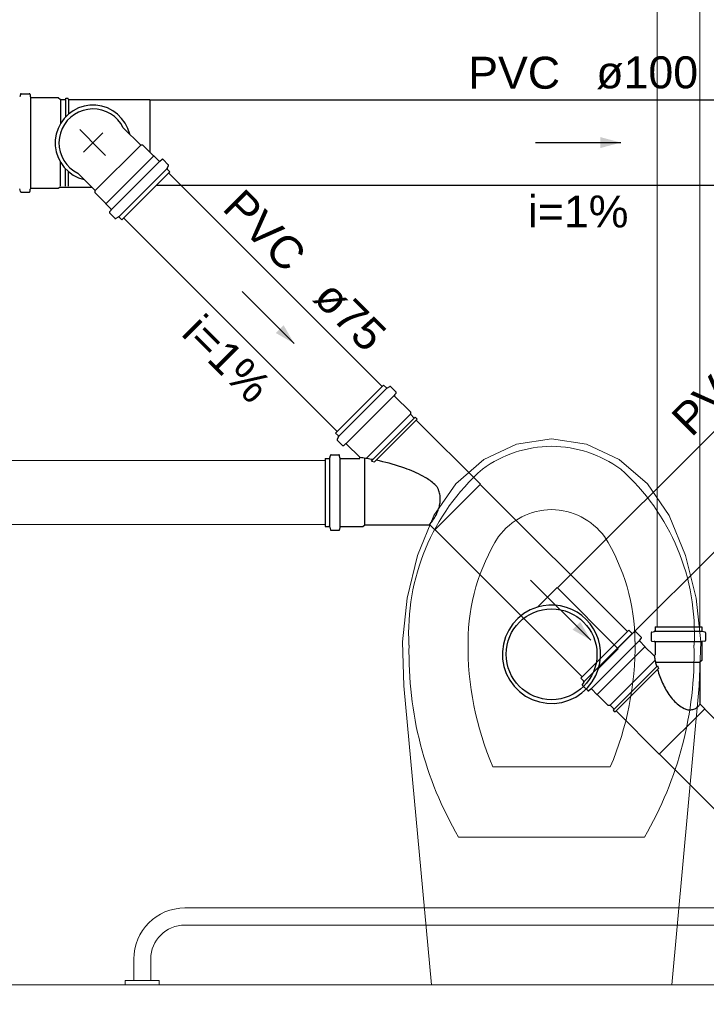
# Model space of a CAD drawing. Header units: millimetres. Extents: x -27714 to -5776, y 5810 to 9208.
# Tile 53 of 256: x -25566.94 to -25563.72, y 7028.23 to 7032.85. Entities that reach past the tile are written whole.
import ezdxf

# ---------------------------------------------------------------- set-up
doc = ezdxf.new("R2010")
doc.units = ezdxf.units.MM
for name, color, linetype, lineweight in [('CV-Condutos', 1, 'Continuous', 13), ('CV-Textos conduto', 7, 'Continuous', 25), ('TQ-Condutos', 3, 'Continuous', 30), ('TQ-Textos conduto', 7, 'Continuous', 25)]:
    doc.layers.add(name, color=color, linetype=linetype, lineweight=lineweight)
for name, color, linetype in [('CV-Sentido conduto', 9, 'Continuous'), ('HIDRO', 5, 'Continuous'), ('Simbolos', 5, 'Continuous'), ('Simbolos_int', 2, 'Continuous'), ('TEXTO', 7, 'Continuous'), ('TEXTO @ 100', 7, 'Continuous'), ('TEXTO @ 200', 7, 'Continuous'), ('TEXTO @ 25', 7, 'Continuous'), ('TQ-Sentido conduto', 9, 'Continuous')]:
    doc.layers.add(name, color=color, linetype=linetype)
doc.styles.add('Arial', font='arial.ttf')

# ---------------------------------------------------------------- blocks, each defined once
blk = doc.blocks.new('SIMBOLO NOMENCLATURA')
at = {"linetype": 'Continuous'}
blk.add_circle((-30, 0), 30, dxfattribs=at)
blk = doc.blocks.new('*U147')
at = {"layer": 'TEXTO @ 100', "linetype": 'Continuous', "xscale": 20, "yscale": 20, "zscale": 20}
blk.add_blockref('SIMBOLO NOMENCLATURA', (-25314.2283, 7009.9176), dxfattribs=at)
at = {"layer": 'TEXTO @ 200', "linetype": 'Continuous', "xscale": 40, "yscale": 40, "zscale": 40}
blk.add_blockref('SIMBOLO NOMENCLATURA', (-25314.2283, 7009.9176), dxfattribs=at)
at = {"layer": 'TEXTO @ 25', "linetype": 'Continuous', "xscale": 5, "yscale": 5, "zscale": 5}
blk.add_blockref('SIMBOLO NOMENCLATURA', (-25314.2283, 7009.9176), dxfattribs=at)
blk = doc.blocks.new('*U151')
at = {"layer": 'TEXTO @ 100', "linetype": 'Continuous', "xscale": 20, "yscale": 20, "zscale": 20}
blk.add_blockref('SIMBOLO NOMENCLATURA', (-25312.5642, 7079.2502), dxfattribs=at)
at = {"layer": 'TEXTO @ 200', "linetype": 'Continuous', "xscale": 40, "yscale": 40, "zscale": 40}
blk.add_blockref('SIMBOLO NOMENCLATURA', (-25312.5642, 7079.2502), dxfattribs=at)
at = {"layer": 'TEXTO @ 25', "linetype": 'Continuous', "xscale": 5, "yscale": 5, "zscale": 5}
blk.add_blockref('SIMBOLO NOMENCLATURA', (-25312.5642, 7079.2502), dxfattribs=at)
blk = doc.blocks.new('*U155')
at = {"layer": 'TEXTO @ 200', "linetype": 'Continuous', "xscale": 40, "yscale": 40, "zscale": 40}
blk.add_blockref('SIMBOLO NOMENCLATURA', (-23654.5269, 7584.9791), dxfattribs=at)
blk = doc.blocks.new('*U159')
at = {"layer": 'TEXTO @ 200', "linetype": 'Continuous', "xscale": 40, "yscale": 40, "zscale": 40}
blk.add_blockref('SIMBOLO NOMENCLATURA', (-23783.0676, 7189.4887), dxfattribs=at)

msp = doc.modelspace()

# ---------------------------------------------------------------- hatches: boundary and pattern name
at = {"layer": 'CV-Sentido conduto', "linetype": 'Continuous'}
for points in [[(-25565.6552, 7031.3335), (-25565.7052, 7031.4201), (-25565.7418, 7031.3835)], [(-25564.2635, 7029.9418), (-25564.3135, 7030.0284), (-25564.3501, 7029.9918)]]:
    msp.add_hatch(color=256, dxfattribs=at).paths.add_polyline_path(points)
at = {"layer": 'TQ-Sentido conduto', "linetype": 'Continuous'}
msp.add_hatch(color=256, dxfattribs=at).paths.add_polyline_path([(-25564.1232, 7032.2764), (-25564.2197, 7032.3023), (-25564.2197, 7032.2506)])

# ---------------------------------------------------------------- linework, layer by layer
at = {"color": 7, "linetype": 'Continuous', "lineweight": 0}
for p, q in [((-25563.3881, 7028.6864), (-25566.1681, 7028.6864)), ((-25566.1681, 7028.6064), (-25563.3881, 7028.6064)), ((-25566.4081, 7028.4464), (-25566.4081, 7028.3464)), ((-25566.3281, 7028.3464), (-25566.3281, 7028.4464)), ((-25566.2881, 7028.3464), (-25566.4481, 7028.3464)), ((-25566.4481, 7028.3464), (-25566.4481, 7028.3264)), ((-25566.4481, 7028.3264), (-25566.2881, 7028.3264)), ((-25566.2881, 7028.3264), (-25566.2881, 7028.3464))]:
    msp.add_line(p, q, dxfattribs=at)
at = {"color": 83, "linetype": 'Continuous', "lineweight": 0}
msp.add_lwpolyline([(-25562.6481, 7041.2264), (-25585.6481, 7041.2264), (-25585.6481, 7028.3264), (-25562.6481, 7028.3264)], close=True, dxfattribs=at)
at = {"color": 7, "linetype": 'Continuous', "lineweight": 0}
msp.add_lwpolyline([(-25562.6481, 7028.3264), (-25585.6481, 7028.3264)], dxfattribs=at)
for radius in [0.24, 0.16]:
    msp.add_arc((-25566.1681, 7028.4464), radius, 90, 180, dxfattribs=at)
at = {"layer": 'CV-Condutos'}
for p, q in [((-25563.9531, 7039.6979), (-25563.9531, 7030.005)), ((-25563.7531, 7039.6979), (-25563.7531, 7030.005)), ((-25566.2432, 7032.1336), (-25565.2424, 7031.1328)), ((-25566.4553, 7031.9215), (-25565.4545, 7030.9207)), ((-25572.6549, 7030.785), (-25565.5107, 7030.785)), ((-25564.7827, 7030.6732), (-25564.0921, 7029.9826)), ((-25572.6549, 7030.485), (-25565.5107, 7030.485)), ((-25564.9949, 7030.461), (-25564.3043, 7029.7704)), ((-25563.7301, 7029.6205), (-25562.8722, 7028.7626)), ((-25563.9422, 7029.4084), (-25563.0843, 7028.5505))]:
    msp.add_line(p, q, dxfattribs=at)
at = {"layer": 'CV-Sentido conduto'}
for points in [[(-25565.8996, 7031.5779), (-25565.6552, 7031.3335)], [(-25564.5463, 7030.2246), (-25564.2635, 7029.9418)]]:
    msp.add_lwpolyline(points, dxfattribs=at)
at = {"layer": 'HIDRO', "linetype": 'Continuous', "lineweight": 0}
for p, q in [((-25564.7656, 7030.7897), (-25564.6123, 7030.8616)), ((-25564.6123, 7030.8616), (-25564.4481, 7030.8864)), ((-25564.4481, 7030.8864), (-25564.2839, 7030.8616)), ((-25564.2839, 7030.8616), (-25564.1307, 7030.7897)), ((-25564.8977, 7030.6757), (-25564.7656, 7030.7897)), ((-25564.1307, 7030.7897), (-25563.9985, 7030.6757)), ((-25565.0001, 7030.5269), (-25564.8977, 7030.6757)), ((-25563.9985, 7030.6757), (-25563.8962, 7030.5269)), ((-25565.0762, 7030.3391), (-25565.0001, 7030.5269)), ((-25563.8962, 7030.5269), (-25563.8201, 7030.3391)), ((-25565.1258, 7030.1401), (-25565.0762, 7030.3391)), ((-25563.8201, 7030.3391), (-25563.7704, 7030.1401)), ((-25565.1478, 7029.9348), (-25565.1258, 7030.1401)), ((-25563.7704, 7030.1401), (-25563.7485, 7029.9348)), ((-25565.1415, 7029.728), (-25565.1478, 7029.9348)), ((-25563.7485, 7029.9348), (-25563.7548, 7029.728)), ((-25565.012, 7028.3264), (-25565.1415, 7029.728)), ((-25563.7548, 7029.728), (-25563.8842, 7028.3264)), ((-25564.1731, 7029.3486), (-25564.7232, 7029.3486)), ((-25564.0124, 7029.0186), (-25564.8839, 7029.0186)), ((-25563.8842, 7028.3264), (-25565.012, 7028.3264))]:
    msp.add_line(p, q, dxfattribs=at)
for centre, major_axis, ratio, start_param, end_param in [((-25564.4449, 7030.2975), (0, -0.5544), 1, 3.14745, 3.7738), ((-25564.4514, 7030.2975), (0, -0.5544), 1, 2.509385, 3.135735), ((-25564.0903, 7029.9757), (0, -1.0282), 1, 3.867222, 4.768155), ((-25564.806, 7029.9757), (0, -1.0282), 1, 1.51503, 2.415963), ((-25564.4449, 7030.2417), (0, -0.3131), 1, 3.151977, 4.07499), ((-25564.4514, 7030.2417), (0, -0.3131), 1, 2.208195, 3.131208), ((-25563.9084, 7029.9327), (0, -0.9312), 1, 4.151194, 4.709138), ((-25564.9879, 7029.9327), (0, -0.9312), 1, 1.574047, 2.131992), ((-25563.3903, 7029.917), (0, -1.4497), 1, 4.699479, 5.115439), ((-25565.506, 7029.917), (0, -1.4497), 1, 1.167746, 1.583707), ((-25563.4158, 7029.8782), (0, -1.7021), 0.999377, 4.688773, 5.241794), ((-25565.4805, 7029.8782), (0, -1.7021), 0.999377, 1.041392, 1.594412)]:
    msp.add_ellipse(centre, major_axis=major_axis, ratio=ratio, start_param=start_param, end_param=end_param, dxfattribs=at)
at = {"layer": 'Simbolos'}
for p, q in [((-25566.9361, 7032.5056), (-25566.8983, 7032.5056)), ((-25566.94, 7032.5026), (-25566.9431, 7032.491)), ((-25566.8943, 7032.502), (-25566.8934, 7032.4917)), ((-25566.8895, 7032.488), (-25566.7621, 7032.488)), ((-25566.7621, 7032.488), (-25566.7523, 7032.4782)), ((-25566.7523, 7032.4782), (-25566.7275, 7032.4782)), ((-25566.7275, 7032.4782), (-25566.727, 7032.4842)), ((-25566.727, 7032.4842), (-25566.7153, 7032.4842)), ((-25566.7147, 7032.4782), (-25566.7153, 7032.4842)), ((-25566.7147, 7032.4782), (-25566.3324, 7032.4782)), ((-25566.3755, 7032.2646), (-25566.4571, 7032.3461)), ((-25566.3654, 7032.2646), (-25566.3755, 7032.2646)), ((-25566.3152, 7032.2144), (-25566.3654, 7032.2646)), ((-25566.3137, 7032.2144), (-25566.3152, 7032.2144)), ((-25566.2898, 7032.1904), (-25566.3137, 7032.2144)), ((-25566.2844, 7032.1901), (-25566.2761, 7032.197)), ((-25566.246, 7032.172), (-25566.2707, 7032.1968)), ((-25566.4632, 7031.9135), (-25566.2381, 7032.1387)), ((-25566.2516, 7032.1564), (-25566.2454, 7032.1672)), ((-25566.2381, 7032.1387), (-25566.251, 7032.1516)), ((-25566.5891, 7032.051), (-25566.6707, 7032.1326)), ((-25566.94, 7032.0474), (-25566.9431, 7032.059)), ((-25566.9361, 7032.0444), (-25566.8983, 7032.0444)), ((-25566.8943, 7032.0481), (-25566.8934, 7032.0584)), ((-25566.8895, 7032.062), (-25566.7621, 7032.062)), ((-25566.7621, 7032.062), (-25566.7578, 7032.0664)), ((-25566.7582, 7032.0671), (-25566.6052, 7032.0671)), ((-25566.5891, 7032.0408), (-25566.5891, 7032.051)), ((-25566.5389, 7031.9906), (-25566.5891, 7032.0408)), ((-25566.5389, 7031.9892), (-25566.5389, 7031.9906)), ((-25566.5149, 7031.9652), (-25566.5389, 7031.9892)), ((-25566.5147, 7031.9598), (-25566.5216, 7031.9516)), ((-25566.4966, 7031.9214), (-25566.5213, 7031.9462)), ((-25566.4809, 7031.927), (-25566.4918, 7031.9208)), ((-25566.4632, 7031.9135), (-25566.4761, 7031.9264)), ((-25565.2359, 7031.1393), (-25565.461, 7030.9142)), ((-25565.2359, 7031.1393), (-25565.223, 7031.1264)), ((-25565.2182, 7031.1258), (-25565.2073, 7031.132)), ((-25565.2025, 7031.1314), (-25565.1778, 7031.1067)), ((-25565.1844, 7031.093), (-25565.1775, 7031.1013)), ((-25565.1842, 7031.0876), (-25565.11, 7031.0134)), ((-25565.11, 7031.0134), (-25565.11, 7031.0018)), ((-25565.11, 7031.0018), (-25565.092, 7030.9839)), ((-25565.092, 7030.9839), (-25565.0874, 7030.9878)), ((-25565.0874, 7030.9878), (-25565.0791, 7030.9795)), ((-25565.083, 7030.9748), (-25565.0791, 7030.9795)), ((-25565.083, 7030.9748), (-25564.782, 7030.6739)), ((-25565.461, 7030.9142), (-25565.4481, 7030.9013)), ((-25565.4475, 7030.8965), (-25565.4537, 7030.8856)), ((-25565.4531, 7030.8808), (-25565.4284, 7030.8561)), ((-25565.4147, 7030.8627), (-25565.423, 7030.8558)), ((-25565.4093, 7030.8625), (-25565.3479, 7030.801)), ((-25565.4886, 7030.7971), (-25565.4854, 7030.8092)), ((-25565.4815, 7030.8122), (-25565.4466, 7030.8122)), ((-25565.4416, 7030.7979), (-25565.4426, 7030.8085)), ((-25565.5107, 7030.7942), (-25565.5107, 7030.4758)), ((-25565.5107, 7030.7942), (-25565.4925, 7030.7942)), ((-25565.4376, 7030.7942), (-25565.3507, 7030.7942)), ((-25565.2934, 7030.7826), (-25565.2865, 7030.7894)), ((-25565.2934, 7030.7826), (-25565.2787, 7030.7791)), ((-25564.9956, 7030.4603), (-25564.782, 7030.6739)), ((-25565.5107, 7030.4758), (-25565.4925, 7030.4758)), ((-25565.4376, 7030.4758), (-25565.3327, 7030.4758)), ((-25565.3327, 7030.4758), (-25565.3245, 7030.484)), ((-25565.3245, 7030.484), (-25565.0192, 7030.484)), ((-25565.0192, 7030.484), (-25564.9956, 7030.4603)), ((-25565.4886, 7030.4728), (-25565.4854, 7030.4608)), ((-25565.4815, 7030.4578), (-25565.4466, 7030.4578)), ((-25565.4416, 7030.4721), (-25565.4426, 7030.4614)), ((-25564.5147, 7030.0972), (-25564.4221, 7030.1898)), ((-25564.3108, 7029.7639), (-25564.0856, 7029.9891)), ((-25564.0856, 7029.9891), (-25564.0728, 7029.9762)), ((-25564.0679, 7029.9756), (-25564.0571, 7029.9818)), ((-25564.0523, 7029.9812), (-25564.0275, 7029.9564)), ((-25563.9803, 7029.9767), (-25563.9803, 7029.9417)), ((-25563.9774, 7029.9806), (-25563.9655, 7029.9838)), ((-25563.9625, 7030.005), (-25563.7437, 7030.005)), ((-25563.9625, 7030.005), (-25563.9625, 7029.9876)), ((-25563.7437, 7030.005), (-25563.7437, 7029.9876)), ((-25563.7289, 7029.9806), (-25563.7408, 7029.9838)), ((-25563.726, 7029.9767), (-25563.726, 7029.9417)), ((-25564.0342, 7029.9428), (-25564.0273, 7029.951)), ((-25564.034, 7029.9374), (-25564.01, 7029.9134)), ((-25563.9767, 7029.9377), (-25563.9662, 7029.9368)), ((-25563.9625, 7029.9328), (-25563.9625, 7029.8742)), ((-25563.7437, 7029.9328), (-25563.7437, 7029.8469)), ((-25563.7296, 7029.9377), (-25563.7401, 7029.9368)), ((-25564.2274, 7029.8099), (-25564.1348, 7029.9025)), ((-25564.01, 7029.9134), (-25564.01, 7029.912)), ((-25564.01, 7029.912), (-25563.9694, 7029.8714)), ((-25563.7437, 7029.8469), (-25563.7517, 7029.8389)), ((-25563.7517, 7029.8389), (-25563.7517, 7029.6436)), ((-25564.3108, 7029.7639), (-25564.2979, 7029.7511)), ((-25564.2973, 7029.7462), (-25564.3035, 7029.7354)), ((-25564.3029, 7029.7306), (-25564.2781, 7029.7058)), ((-25564.2645, 7029.7125), (-25564.2727, 7029.7056)), ((-25564.2591, 7029.7123), (-25564.2351, 7029.6883)), ((-25564.2337, 7029.6883), (-25564.1835, 7029.6381)), ((-25563.7517, 7029.6436), (-25563.7294, 7029.6212)), ((-25564.1835, 7029.6381), (-25564.1733, 7029.6381)), ((-25564.1733, 7029.6381), (-25564.1547, 7029.6194)), ((-25564.1547, 7029.6194), (-25564.1585, 7029.6148)), ((-25564.1585, 7029.6148), (-25564.1502, 7029.6065)), ((-25564.1456, 7029.6104), (-25564.1502, 7029.6065)), ((-25564.1456, 7029.6104), (-25563.9429, 7029.4077)), ((-25563.7294, 7029.6212), (-25563.9429, 7029.4077))]:
    msp.add_line(p, q, dxfattribs=at)
for points in [[(-25566.9361, 7032.5056), (-25566.9367, 7032.5056), (-25566.9373, 7032.5054), (-25566.9378, 7032.5052), (-25566.9383, 7032.5049), (-25566.9388, 7032.5046), (-25566.9392, 7032.5042), (-25566.9395, 7032.5037), (-25566.9398, 7032.5032), (-25566.94, 7032.5026)], [(-25566.8944, 7032.502), (-25566.8945, 7032.5026), (-25566.8947, 7032.5032), (-25566.895, 7032.5038), (-25566.8954, 7032.5043), (-25566.8959, 7032.5048), (-25566.8964, 7032.5051), (-25566.897, 7032.5054), (-25566.8977, 7032.5055), (-25566.8983, 7032.5056)], [(-25566.8934, 7032.4917), (-25566.8933, 7032.491), (-25566.8931, 7032.4904), (-25566.8928, 7032.4898), (-25566.8924, 7032.4893), (-25566.8919, 7032.4888), (-25566.8914, 7032.4885), (-25566.8908, 7032.4882), (-25566.8901, 7032.4881), (-25566.8895, 7032.488)], [(-25566.4571, 7032.3461), (-25566.4685, 7032.3653), (-25566.4824, 7032.3828), (-25566.4986, 7032.3981), (-25566.5168, 7032.411), (-25566.5366, 7032.4212), (-25566.5577, 7032.4286), (-25566.5796, 7032.4329), (-25566.6018, 7032.4342), (-25566.6241, 7032.4323), (-25566.6458, 7032.4273), (-25566.6666, 7032.4194), (-25566.6862, 7032.4086), (-25566.704, 7032.3952), (-25566.7198, 7032.3794), (-25566.7332, 7032.3616), (-25566.744, 7032.3421), (-25566.7519, 7032.3212), (-25566.7569, 7032.2995), (-25566.7588, 7032.2773), (-25566.7575, 7032.255), (-25566.7532, 7032.2331), (-25566.7458, 7032.212), (-25566.7356, 7032.1922), (-25566.7227, 7032.174), (-25566.7073, 7032.1578), (-25566.6899, 7032.1439), (-25566.6707, 7032.1326)], [(-25566.2898, 7032.1904), (-25566.2893, 7032.1899), (-25566.2887, 7032.1896), (-25566.2881, 7032.1894), (-25566.2874, 7032.1892), (-25566.2868, 7032.1892), (-25566.2861, 7032.1893), (-25566.2855, 7032.1895), (-25566.2849, 7032.1898), (-25566.2844, 7032.1901)], [(-25566.2708, 7032.1968), (-25566.2713, 7032.1972), (-25566.2718, 7032.1976), (-25566.2724, 7032.1978), (-25566.2731, 7032.1979), (-25566.2737, 7032.198), (-25566.2744, 7032.1979), (-25566.275, 7032.1977), (-25566.2756, 7032.1974), (-25566.2762, 7032.197)], [(-25566.2516, 7032.1564), (-25566.2519, 7032.1558), (-25566.252, 7032.1553), (-25566.2521, 7032.1547), (-25566.2521, 7032.1541), (-25566.2521, 7032.1536), (-25566.2519, 7032.153), (-25566.2517, 7032.1525), (-25566.2514, 7032.152), (-25566.251, 7032.1515)], [(-25566.2454, 7032.1672), (-25566.2451, 7032.1677), (-25566.2449, 7032.1683), (-25566.2448, 7032.1689), (-25566.2448, 7032.1694), (-25566.2449, 7032.17), (-25566.2451, 7032.1706), (-25566.2453, 7032.1711), (-25566.2456, 7032.1716), (-25566.246, 7032.172)], [(-25566.94, 7032.0474), (-25566.9398, 7032.0468), (-25566.9395, 7032.0463), (-25566.9392, 7032.0458), (-25566.9388, 7032.0454), (-25566.9383, 7032.0451), (-25566.9378, 7032.0448), (-25566.9373, 7032.0446), (-25566.9367, 7032.0444), (-25566.9361, 7032.0444)], [(-25566.8983, 7032.0444), (-25566.8977, 7032.0445), (-25566.897, 7032.0446), (-25566.8964, 7032.0449), (-25566.8959, 7032.0452), (-25566.8954, 7032.0457), (-25566.895, 7032.0462), (-25566.8947, 7032.0468), (-25566.8945, 7032.0474), (-25566.8944, 7032.0481)], [(-25566.8895, 7032.062), (-25566.8901, 7032.0619), (-25566.8908, 7032.0618), (-25566.8914, 7032.0615), (-25566.8919, 7032.0612), (-25566.8924, 7032.0607), (-25566.8928, 7032.0602), (-25566.8931, 7032.0596), (-25566.8933, 7032.059), (-25566.8934, 7032.0584)], [(-25566.5216, 7031.9516), (-25566.5219, 7031.951), (-25566.5222, 7031.9504), (-25566.5224, 7031.9498), (-25566.5225, 7031.9492), (-25566.5225, 7031.9485), (-25566.5223, 7031.9479), (-25566.5221, 7031.9472), (-25566.5218, 7031.9467), (-25566.5213, 7031.9462)], [(-25566.5147, 7031.9598), (-25566.5143, 7031.9604), (-25566.514, 7031.961), (-25566.5138, 7031.9616), (-25566.5137, 7031.9622), (-25566.5138, 7031.9629), (-25566.5139, 7031.9635), (-25566.5142, 7031.9642), (-25566.5145, 7031.9647), (-25566.5149, 7031.9652)], [(-25566.4966, 7031.9214), (-25566.4961, 7031.921), (-25566.4956, 7031.9207), (-25566.4951, 7031.9205), (-25566.4946, 7031.9203), (-25566.494, 7031.9202), (-25566.4934, 7031.9203), (-25566.4928, 7031.9204), (-25566.4923, 7031.9205), (-25566.4917, 7031.9208)], [(-25566.4761, 7031.9264), (-25566.4766, 7031.9268), (-25566.477, 7031.9271), (-25566.4776, 7031.9273), (-25566.4781, 7031.9275), (-25566.4787, 7031.9276), (-25566.4793, 7031.9275), (-25566.4799, 7031.9275), (-25566.4804, 7031.9273), (-25566.4809, 7031.927)], [(-25565.223, 7031.1264), (-25565.2226, 7031.1261), (-25565.2221, 7031.1257), (-25565.2215, 7031.1255), (-25565.221, 7031.1253), (-25565.2204, 7031.1253), (-25565.2198, 7031.1253), (-25565.2192, 7031.1254), (-25565.2187, 7031.1255), (-25565.2182, 7031.1258)], [(-25565.2025, 7031.1314), (-25565.203, 7031.1318), (-25565.2034, 7031.1321), (-25565.204, 7031.1323), (-25565.2045, 7031.1325), (-25565.2051, 7031.1326), (-25565.2057, 7031.1326), (-25565.2063, 7031.1325), (-25565.2068, 7031.1323), (-25565.2073, 7031.132)], [(-25565.1844, 7031.093), (-25565.1848, 7031.0925), (-25565.1851, 7031.0919), (-25565.1853, 7031.0913), (-25565.1854, 7031.0906), (-25565.1853, 7031.09), (-25565.1852, 7031.0893), (-25565.185, 7031.0887), (-25565.1846, 7031.0881), (-25565.1842, 7031.0876)], [(-25565.1775, 7031.1013), (-25565.1772, 7031.1018), (-25565.1769, 7031.1024), (-25565.1767, 7031.103), (-25565.1766, 7031.1037), (-25565.1766, 7031.1043), (-25565.1768, 7031.105), (-25565.177, 7031.1056), (-25565.1773, 7031.1062), (-25565.1778, 7031.1067)], [(-25565.4475, 7030.8965), (-25565.4472, 7030.897), (-25565.4471, 7030.8975), (-25565.447, 7030.8981), (-25565.447, 7030.8987), (-25565.447, 7030.8993), (-25565.4472, 7030.8998), (-25565.4474, 7030.9004), (-25565.4478, 7030.9009), (-25565.4481, 7030.9013)], [(-25565.4538, 7030.8856), (-25565.454, 7030.8851), (-25565.4542, 7030.8846), (-25565.4543, 7030.884), (-25565.4543, 7030.8834), (-25565.4542, 7030.8828), (-25565.454, 7030.8823), (-25565.4538, 7030.8817), (-25565.4535, 7030.8813), (-25565.4531, 7030.8808)], [(-25565.4284, 7030.8561), (-25565.4279, 7030.8556), (-25565.4273, 7030.8553), (-25565.4267, 7030.8551), (-25565.426, 7030.8549), (-25565.4254, 7030.8549), (-25565.4247, 7030.855), (-25565.4241, 7030.8552), (-25565.4235, 7030.8554), (-25565.423, 7030.8558)], [(-25565.4093, 7030.8625), (-25565.4098, 7030.8629), (-25565.4104, 7030.8632), (-25565.411, 7030.8635), (-25565.4117, 7030.8636), (-25565.4123, 7030.8637), (-25565.413, 7030.8636), (-25565.4136, 7030.8634), (-25565.4142, 7030.8631), (-25565.4147, 7030.8627)], [(-25565.4925, 7030.7942), (-25565.4919, 7030.7942), (-25565.4914, 7030.7944), (-25565.4908, 7030.7946), (-25565.4903, 7030.7949), (-25565.4899, 7030.7952), (-25565.4895, 7030.7956), (-25565.4891, 7030.7961), (-25565.4888, 7030.7966), (-25565.4887, 7030.7972)], [(-25565.4815, 7030.8122), (-25565.4821, 7030.8122), (-25565.4827, 7030.812), (-25565.4832, 7030.8118), (-25565.4837, 7030.8116), (-25565.4842, 7030.8112), (-25565.4846, 7030.8108), (-25565.4849, 7030.8103), (-25565.4852, 7030.8098), (-25565.4854, 7030.8092)], [(-25565.4426, 7030.8085), (-25565.4427, 7030.8092), (-25565.4429, 7030.8098), (-25565.4432, 7030.8104), (-25565.4436, 7030.8109), (-25565.4441, 7030.8113), (-25565.4447, 7030.8117), (-25565.4453, 7030.812), (-25565.4459, 7030.8121), (-25565.4466, 7030.8122)], [(-25565.4416, 7030.7978), (-25565.4415, 7030.7972), (-25565.4413, 7030.7966), (-25565.441, 7030.796), (-25565.4406, 7030.7955), (-25565.4401, 7030.795), (-25565.4395, 7030.7947), (-25565.4389, 7030.7944), (-25565.4383, 7030.7943), (-25565.4376, 7030.7942)], [(-25565.3507, 7030.7942), (-25565.3502, 7030.7942), (-25565.3497, 7030.7943), (-25565.3492, 7030.7945), (-25565.3487, 7030.7947), (-25565.3483, 7030.795), (-25565.3479, 7030.7954), (-25565.3475, 7030.7958), (-25565.3472, 7030.7962), (-25565.347, 7030.7967), (-25565.3468, 7030.7972), (-25565.3467, 7030.7977), (-25565.3467, 7030.7982), (-25565.3467, 7030.7987), (-25565.3468, 7030.7992), (-25565.347, 7030.7997), (-25565.3472, 7030.8002), (-25565.3475, 7030.8006), (-25565.3479, 7030.801)], [(-25565.2865, 7030.7894), (-25565.2932, 7030.7906), (-25565.2999, 7030.7918), (-25565.3065, 7030.7929), (-25565.3132, 7030.794), (-25565.3199, 7030.7951), (-25565.3266, 7030.7961), (-25565.3333, 7030.797), (-25565.34, 7030.7979), (-25565.3467, 7030.7988)], [(-25565.2704, 7030.7862), (-25565.2705, 7030.7863), (-25565.2706, 7030.7863), (-25565.2707, 7030.7863), (-25565.2708, 7030.7863), (-25565.2709, 7030.7864), (-25565.271, 7030.7864), (-25565.2712, 7030.7864), (-25565.2713, 7030.7864), (-25565.2714, 7030.7864)], [(-25565.4887, 7030.4728), (-25565.4888, 7030.4734), (-25565.4891, 7030.4739), (-25565.4895, 7030.4744), (-25565.4899, 7030.4748), (-25565.4903, 7030.4751), (-25565.4908, 7030.4754), (-25565.4914, 7030.4756), (-25565.4919, 7030.4758), (-25565.4925, 7030.4758)], [(-25565.4376, 7030.4758), (-25565.4383, 7030.4757), (-25565.4389, 7030.4756), (-25565.4395, 7030.4753), (-25565.4401, 7030.475), (-25565.4406, 7030.4745), (-25565.441, 7030.474), (-25565.4413, 7030.4734), (-25565.4415, 7030.4728), (-25565.4416, 7030.4721)], [(-25565.0208, 7030.484), (-25565.0204, 7030.4845), (-25565.0199, 7030.485), (-25565.0195, 7030.4855), (-25565.0191, 7030.486), (-25565.0187, 7030.4865), (-25565.0183, 7030.487), (-25565.0178, 7030.4875), (-25565.0174, 7030.488), (-25565.017, 7030.4885)], [(-25565.4854, 7030.4607), (-25565.4852, 7030.4602), (-25565.4849, 7030.4597), (-25565.4846, 7030.4592), (-25565.4842, 7030.4588), (-25565.4837, 7030.4584), (-25565.4832, 7030.4582), (-25565.4827, 7030.458), (-25565.4821, 7030.4578), (-25565.4815, 7030.4578)], [(-25565.4466, 7030.4578), (-25565.4459, 7030.4579), (-25565.4453, 7030.458), (-25565.4447, 7030.4583), (-25565.4441, 7030.4586), (-25565.4436, 7030.4591), (-25565.4432, 7030.4596), (-25565.4429, 7030.4602), (-25565.4427, 7030.4608), (-25565.4426, 7030.4615)], [(-25564.2274, 7029.8098), (-25564.221, 7029.8367), (-25564.2179, 7029.8642), (-25564.2181, 7029.8918), (-25564.2215, 7029.9192), (-25564.2283, 7029.9459), (-25564.2382, 7029.9717), (-25564.251, 7029.9961), (-25564.2668, 7030.0188), (-25564.2851, 7030.0395), (-25564.3057, 7030.0578), (-25564.3284, 7030.0735), (-25564.3529, 7030.0864), (-25564.3786, 7030.0963), (-25564.4054, 7030.1031), (-25564.4328, 7030.1065), (-25564.4604, 7030.1067), (-25564.4879, 7030.1036), (-25564.5147, 7030.0972)], [(-25564.5147, 7030.0972), (-25564.5476, 7030.0845), (-25564.5781, 7030.0669), (-25564.6056, 7030.0449), (-25564.6294, 7030.019), (-25564.649, 7029.9898), (-25564.6639, 7029.9579), (-25564.6738, 7029.9241), (-25564.6784, 7029.8892), (-25564.6776, 7029.854), (-25564.6715, 7029.8193), (-25564.6602, 7029.7859), (-25564.644, 7029.7547), (-25564.6232, 7029.7263), (-25564.5983, 7029.7014), (-25564.5699, 7029.6806), (-25564.5386, 7029.6643), (-25564.5053, 7029.653), (-25564.4706, 7029.6469), (-25564.4354, 7029.6462), (-25564.4005, 7029.6508), (-25564.3667, 7029.6607), (-25564.3348, 7029.6756), (-25564.3056, 7029.6952), (-25564.2796, 7029.719), (-25564.2576, 7029.7465), (-25564.2401, 7029.777), (-25564.2274, 7029.8098)], [(-25564.0728, 7029.9762), (-25564.0723, 7029.9758), (-25564.0718, 7029.9755), (-25564.0713, 7029.9753), (-25564.0708, 7029.9751), (-25564.0702, 7029.975), (-25564.0696, 7029.9751), (-25564.069, 7029.9752), (-25564.0685, 7029.9753), (-25564.0679, 7029.9756)], [(-25564.0523, 7029.9812), (-25564.0527, 7029.9816), (-25564.0532, 7029.9819), (-25564.0538, 7029.9821), (-25564.0543, 7029.9823), (-25564.0549, 7029.9824), (-25564.0555, 7029.9823), (-25564.056, 7029.9823), (-25564.0566, 7029.9821), (-25564.0571, 7029.9818)], [(-25563.9774, 7029.9806), (-25563.9779, 7029.9804), (-25563.9784, 7029.9801), (-25563.9789, 7029.9798), (-25563.9793, 7029.9794), (-25563.9797, 7029.9789), (-25563.9799, 7029.9784), (-25563.9802, 7029.9779), (-25563.9803, 7029.9773), (-25563.9803, 7029.9767)], [(-25563.9655, 7029.9838), (-25563.965, 7029.984), (-25563.9644, 7029.9842), (-25563.964, 7029.9846), (-25563.9635, 7029.985), (-25563.9632, 7029.9854), (-25563.9629, 7029.986), (-25563.9627, 7029.9865), (-25563.9626, 7029.9871), (-25563.9625, 7029.9876)], [(-25563.7438, 7029.9876), (-25563.7437, 7029.9871), (-25563.7436, 7029.9865), (-25563.7434, 7029.986), (-25563.7431, 7029.9854), (-25563.7427, 7029.985), (-25563.7423, 7029.9846), (-25563.7419, 7029.9842), (-25563.7413, 7029.984), (-25563.7408, 7029.9838)], [(-25563.7259, 7029.9767), (-25563.726, 7029.9773), (-25563.7261, 7029.9779), (-25563.7263, 7029.9784), (-25563.7266, 7029.9789), (-25563.7269, 7029.9794), (-25563.7273, 7029.9798), (-25563.7278, 7029.9801), (-25563.7283, 7029.9804), (-25563.7289, 7029.9806)], [(-25564.0342, 7029.9428), (-25564.0346, 7029.9423), (-25564.0349, 7029.9417), (-25564.0351, 7029.941), (-25564.0351, 7029.9404), (-25564.0351, 7029.9397), (-25564.035, 7029.9391), (-25564.0347, 7029.9385), (-25564.0344, 7029.9379), (-25564.034, 7029.9374)], [(-25564.0273, 7029.951), (-25564.0269, 7029.9516), (-25564.0266, 7029.9522), (-25564.0265, 7029.9528), (-25564.0264, 7029.9535), (-25564.0264, 7029.9541), (-25564.0265, 7029.9548), (-25564.0268, 7029.9554), (-25564.0271, 7029.9559), (-25564.0275, 7029.9564)], [(-25563.9803, 7029.9417), (-25563.9803, 7029.941), (-25563.9801, 7029.9404), (-25563.9798, 7029.9398), (-25563.9795, 7029.9392), (-25563.979, 7029.9387), (-25563.9785, 7029.9383), (-25563.9779, 7029.938), (-25563.9773, 7029.9378), (-25563.9767, 7029.9377)], [(-25563.9625, 7029.9328), (-25563.9626, 7029.9334), (-25563.9628, 7029.9341), (-25563.963, 7029.9347), (-25563.9634, 7029.9352), (-25563.9638, 7029.9357), (-25563.9643, 7029.9361), (-25563.9649, 7029.9364), (-25563.9655, 7029.9366), (-25563.9662, 7029.9368)], [(-25563.7401, 7029.9368), (-25563.7408, 7029.9366), (-25563.7414, 7029.9364), (-25563.742, 7029.9361), (-25563.7425, 7029.9357), (-25563.7429, 7029.9352), (-25563.7433, 7029.9347), (-25563.7435, 7029.9341), (-25563.7437, 7029.9334), (-25563.7438, 7029.9328)], [(-25563.7296, 7029.9377), (-25563.7289, 7029.9378), (-25563.7283, 7029.938), (-25563.7277, 7029.9383), (-25563.7272, 7029.9387), (-25563.7268, 7029.9392), (-25563.7264, 7029.9398), (-25563.7262, 7029.9404), (-25563.726, 7029.941), (-25563.7259, 7029.9417)], [(-25563.9694, 7029.8714), (-25563.969, 7029.871), (-25563.9685, 7029.8708), (-25563.9681, 7029.8705), (-25563.9676, 7029.8704), (-25563.9671, 7029.8703), (-25563.9665, 7029.8702), (-25563.966, 7029.8703), (-25563.9655, 7029.8704), (-25563.965, 7029.8705), (-25563.9645, 7029.8708), (-25563.9641, 7029.871), (-25563.9637, 7029.8714), (-25563.9634, 7029.8718), (-25563.9631, 7029.8722), (-25563.9628, 7029.8727), (-25563.9627, 7029.8732), (-25563.9626, 7029.8737), (-25563.9625, 7029.8742)], [(-25564.3035, 7029.7354), (-25564.3038, 7029.7349), (-25564.304, 7029.7343), (-25564.304, 7029.7338), (-25564.3041, 7029.7332), (-25564.304, 7029.7326), (-25564.3038, 7029.7321), (-25564.3036, 7029.7315), (-25564.3033, 7029.731), (-25564.3029, 7029.7306)], [(-25564.2973, 7029.7462), (-25564.297, 7029.7468), (-25564.2969, 7029.7473), (-25564.2968, 7029.7479), (-25564.2968, 7029.7485), (-25564.2968, 7029.7491), (-25564.297, 7029.7496), (-25564.2972, 7029.7501), (-25564.2975, 7029.7506), (-25564.2979, 7029.7511)], [(-25564.2781, 7029.7058), (-25564.2776, 7029.7054), (-25564.2771, 7029.7051), (-25564.2765, 7029.7048), (-25564.2758, 7029.7047), (-25564.2752, 7029.7047), (-25564.2745, 7029.7048), (-25564.2739, 7029.7049), (-25564.2733, 7029.7052), (-25564.2727, 7029.7056)], [(-25564.2591, 7029.7123), (-25564.2596, 7029.7127), (-25564.2602, 7029.713), (-25564.2608, 7029.7133), (-25564.2614, 7029.7134), (-25564.2621, 7029.7134), (-25564.2627, 7029.7134), (-25564.2634, 7029.7132), (-25564.264, 7029.7129), (-25564.2645, 7029.7125)]]:
    msp.add_lwpolyline(points, dxfattribs=at)
at = {"layer": 'Simbolos_int'}
for p, q in [((-25566.8931, 7032.488), (-25566.8931, 7032.062)), ((-25566.7523, 7032.4782), (-25566.7523, 7032.3648)), ((-25566.7275, 7032.4782), (-25566.7275, 7032.3976)), ((-25566.7147, 7032.4782), (-25566.7147, 7032.4097)), ((-25566.3324, 7032.4782), (-25566.3324, 7032.2322)), ((-25566.5664, 7032.2418), (-25566.6617, 7032.3372)), ((-25566.6432, 7032.2314), (-25566.5531, 7032.3215)), ((-25566.5996, 7032.275), (-25566.5399, 7032.2153)), ((-25566.3755, 7032.2646), (-25566.5891, 7032.051)), ((-25566.7523, 7032.0718), (-25566.7523, 7032.1852)), ((-25566.3137, 7032.2144), (-25566.5389, 7031.9892)), ((-25566.5123, 7031.9626), (-25566.2872, 7032.1878)), ((-25566.7275, 7032.0718), (-25566.7275, 7032.1524)), ((-25566.7147, 7032.0718), (-25566.7147, 7032.1403)), ((-25566.4783, 7031.9286), (-25566.2531, 7032.1537)), ((-25565.2208, 7031.1243), (-25565.446, 7030.8991)), ((-25565.1868, 7031.0902), (-25565.4119, 7030.8651)), ((-25565.3172, 7030.7947), (-25565.11, 7031.0018)), ((-25565.2865, 7030.7894), (-25565.092, 7030.9839)), ((-25565.2714, 7030.7864), (-25565.083, 7030.9748)), ((-25565.4894, 7030.7942), (-25565.4894, 7030.4758)), ((-25565.4413, 7030.7942), (-25565.4413, 7030.4758)), ((-25565.3245, 7030.484), (-25565.3245, 7030.7958)), ((-25565.2787, 7030.7791), (-25565.2714, 7030.7864)), ((-25564.1348, 7029.9025), (-25564.4221, 7030.1898)), ((-25564.2957, 7029.7489), (-25564.0706, 7029.974)), ((-25563.9625, 7029.9846), (-25563.7437, 7029.9846)), ((-25564.2617, 7029.7149), (-25564.0366, 7029.94)), ((-25563.9625, 7029.9364), (-25563.7437, 7029.9364)), ((-25564.01, 7029.912), (-25564.2337, 7029.6883)), ((-25563.9625, 7029.8489), (-25564.1733, 7029.6381)), ((-25563.9602, 7029.8388), (-25563.7517, 7029.8389)), ((-25564.1547, 7029.6194), (-25563.9512, 7029.8229)), ((-25564.1456, 7029.6104), (-25563.9465, 7029.8095)), ((-25563.9512, 7029.8229), (-25563.9465, 7029.8095)), ((-25564.2351, 7029.6883), (-25564.2337, 7029.6883))]:
    msp.add_line(p, q, dxfattribs=at)
for points in [[(-25566.4272, 7032.3162), (-25566.4358, 7032.3427), (-25566.4484, 7032.3675), (-25566.4648, 7032.39), (-25566.4844, 7032.4097), (-25566.5069, 7032.426), (-25566.5317, 7032.4387), (-25566.5581, 7032.4473), (-25566.5856, 7032.4517), (-25566.6134, 7032.4517), (-25566.6409, 7032.4473), (-25566.6674, 7032.4387), (-25566.6922, 7032.4261), (-25566.7147, 7032.4098), (-25566.7343, 7032.3901), (-25566.7507, 7032.3676), (-25566.7633, 7032.3428), (-25566.7719, 7032.3163), (-25566.7762, 7032.2889), (-25566.7762, 7032.261), (-25566.7719, 7032.2336), (-25566.7633, 7032.2071), (-25566.7506, 7032.1823), (-25566.7343, 7032.1598), (-25566.7146, 7032.1402), (-25566.692, 7032.1238), (-25566.6673, 7032.1112), (-25566.6408, 7032.1027)], [(-25565.1358, 7030.7491), (-25565.1505, 7030.7541), (-25565.1653, 7030.7589), (-25565.1801, 7030.7635), (-25565.195, 7030.7679), (-25565.2099, 7030.772), (-25565.225, 7030.7759), (-25565.2401, 7030.7796), (-25565.2552, 7030.783), (-25565.2704, 7030.7862)], [(-25565.0414, 7030.7059), (-25565.0515, 7030.7116), (-25565.0617, 7030.717), (-25565.072, 7030.7222), (-25565.0824, 7030.7273), (-25565.0929, 7030.7321), (-25565.1035, 7030.7367), (-25565.1142, 7030.741), (-25565.125, 7030.7452), (-25565.1358, 7030.7491)], [(-25564.9909, 7030.6683), (-25564.996, 7030.6731), (-25565.0013, 7030.6777), (-25565.0067, 7030.6822), (-25565.0122, 7030.6865), (-25565.0179, 7030.6907), (-25565.0236, 7030.6947), (-25565.0295, 7030.6986), (-25565.0354, 7030.7024), (-25565.0414, 7030.7059)], [(-25564.9767, 7030.6437), (-25564.9778, 7030.6467), (-25564.979, 7030.6496), (-25564.9804, 7030.6525), (-25564.9818, 7030.6553), (-25564.9834, 7030.658), (-25564.9851, 7030.6607), (-25564.9869, 7030.6633), (-25564.9889, 7030.6659), (-25564.9909, 7030.6683)], [(-25564.9705, 7030.5932), (-25564.9701, 7030.5988), (-25564.97, 7030.6045), (-25564.9702, 7030.6102), (-25564.9706, 7030.6159), (-25564.9713, 7030.6216), (-25564.9722, 7030.6272), (-25564.9735, 7030.6328), (-25564.9749, 7030.6383), (-25564.9767, 7030.6437)], [(-25564.984, 7030.5414), (-25564.9817, 7030.5469), (-25564.9796, 7030.5525), (-25564.9777, 7030.5582), (-25564.976, 7030.5639), (-25564.9744, 7030.5696), (-25564.9732, 7030.5755), (-25564.9721, 7030.5813), (-25564.9712, 7030.5872), (-25564.9705, 7030.5932)], [(-25565.017, 7030.4885), (-25565.0126, 7030.4939), (-25565.0084, 7030.4994), (-25565.0044, 7030.5051), (-25565.0005, 7030.5109), (-25564.9968, 7030.5168), (-25564.9933, 7030.5228), (-25564.99, 7030.5289), (-25564.9869, 7030.5352), (-25564.984, 7030.5415)], [(-25563.9665, 7029.8702), (-25563.9657, 7029.8654), (-25563.9648, 7029.8606), (-25563.9639, 7029.8558), (-25563.9629, 7029.851), (-25563.9619, 7029.8463), (-25563.9609, 7029.8415), (-25563.9598, 7029.8368), (-25563.9586, 7029.832), (-25563.9574, 7029.8273)], [(-25563.9574, 7029.8273), (-25563.9572, 7029.8264), (-25563.9569, 7029.8254), (-25563.9567, 7029.8245), (-25563.9564, 7029.8236), (-25563.9562, 7029.8226), (-25563.9559, 7029.8217), (-25563.9557, 7029.8207), (-25563.9554, 7029.8198), (-25563.9552, 7029.8189)], [(-25563.9511, 7029.8048), (-25563.9486, 7029.7967), (-25563.9459, 7029.7885), (-25563.9431, 7029.7805), (-25563.9401, 7029.7724), (-25563.937, 7029.7645), (-25563.9338, 7029.7565), (-25563.9305, 7029.7486), (-25563.927, 7029.7408), (-25563.9234, 7029.7331)], [(-25563.9234, 7029.7331), (-25563.9196, 7029.7253), (-25563.9156, 7029.7176), (-25563.9113, 7029.71), (-25563.9069, 7029.7026), (-25563.9022, 7029.6952), (-25563.8974, 7029.688), (-25563.8924, 7029.6809), (-25563.8871, 7029.674), (-25563.8817, 7029.6672)], [(-25563.8817, 7029.6672), (-25563.8765, 7029.6611), (-25563.871, 7029.6553), (-25563.8653, 7029.6497), (-25563.8593, 7029.6444), (-25563.853, 7029.6394), (-25563.8466, 7029.6346), (-25563.8399, 7029.6302), (-25563.833, 7029.626), (-25563.826, 7029.6222)], [(-25563.752, 7029.6412), (-25563.7519, 7029.6413), (-25563.7518, 7029.6415), (-25563.7516, 7029.6417), (-25563.7515, 7029.6419), (-25563.7514, 7029.6421), (-25563.7513, 7029.6422), (-25563.7512, 7029.6424), (-25563.751, 7029.6426), (-25563.7509, 7029.6428)], [(-25563.826, 7029.6222), (-25563.8218, 7029.6202), (-25563.8174, 7029.6186), (-25563.813, 7029.6173), (-25563.8084, 7029.6164), (-25563.8038, 7029.6159), (-25563.7992, 7029.6158), (-25563.7945, 7029.616), (-25563.7899, 7029.6166), (-25563.7854, 7029.6176)], [(-25563.7854, 7029.6176), (-25563.7809, 7029.6189), (-25563.7766, 7029.6206), (-25563.7724, 7029.6226), (-25563.7685, 7029.625), (-25563.7647, 7029.6277), (-25563.7611, 7029.6306), (-25563.7578, 7029.6339), (-25563.7548, 7029.6374), (-25563.752, 7029.6411)]]:
    msp.add_lwpolyline(points, dxfattribs=at)
msp.add_circle((-25564.4481, 7029.8764), 0.213, dxfattribs=at)
at = {"layer": 'TQ-Condutos'}
for p, q in [((-25566.3324, 7032.4764), (-25562.7642, 7032.4764)), ((-25566.3003, 7032.0764), (-25562.7642, 7032.0764)), ((-25564.4199, 7030.1876), (-25562.6959, 7031.9116)), ((-25564.137, 7029.9047), (-25562.413, 7031.6287))]:
    msp.add_line(p, q, dxfattribs=at)
at = {"layer": 'TQ-Sentido conduto'}
msp.add_lwpolyline([(-25564.5231, 7032.2764), (-25564.1232, 7032.2764)], dxfattribs=at)

# ---------------------------------------------------------------- block references
at = {"layer": 'TEXTO'}
for name in ['*U155', '*U159', '*U151', '*U147']:
    msp.add_blockref(name, (0, 0), dxfattribs=at)

# ---------------------------------------------------------------- texts
at = {"layer": 'CV-Textos conduto', "char_height": 0.15, "rotation": 314.9999, "line_spacing_factor": 0.6, "style": 'Arial'}
for s, insert, width, attachment_point in [('PVC', (-25565.6957, 7031.6576), 0.862043, 9), ('ø75', (-25565.5755, 7031.5374), 0.722104, 7), ('i=1%', (-25566.0246, 7031.2086), 0.943445, 8)]:
    msp.add_mtext(s, dxfattribs=dict(at, insert=insert, width=width, attachment_point=attachment_point))
at = {"layer": 'TQ-Textos conduto', "char_height": 0.15, "line_spacing_factor": 0.6, "style": 'Arial'}
for s, insert, width, attachment_point in [('PVC', (-25564.4081, 7032.5269), 0.862043, 9), ('ø100', (-25564.2381, 7032.5269), 0.955107, 7), ('i=1%', (-25564.3231, 7031.8769), 0.943445, 8)]:
    msp.add_mtext(s, dxfattribs=dict(at, insert=insert, width=width, attachment_point=attachment_point))
at = {"layer": 'TQ-Textos conduto', "insert": (-25563.4854, 7031.1935), "char_height": 0.15, "width": 0.862043, "attachment_point": 9, "rotation": 45.0001, "line_spacing_factor": 0.6, "style": 'Arial'}
msp.add_mtext('PVC', dxfattribs=at)

doc.saveas('drawing.dxf')
